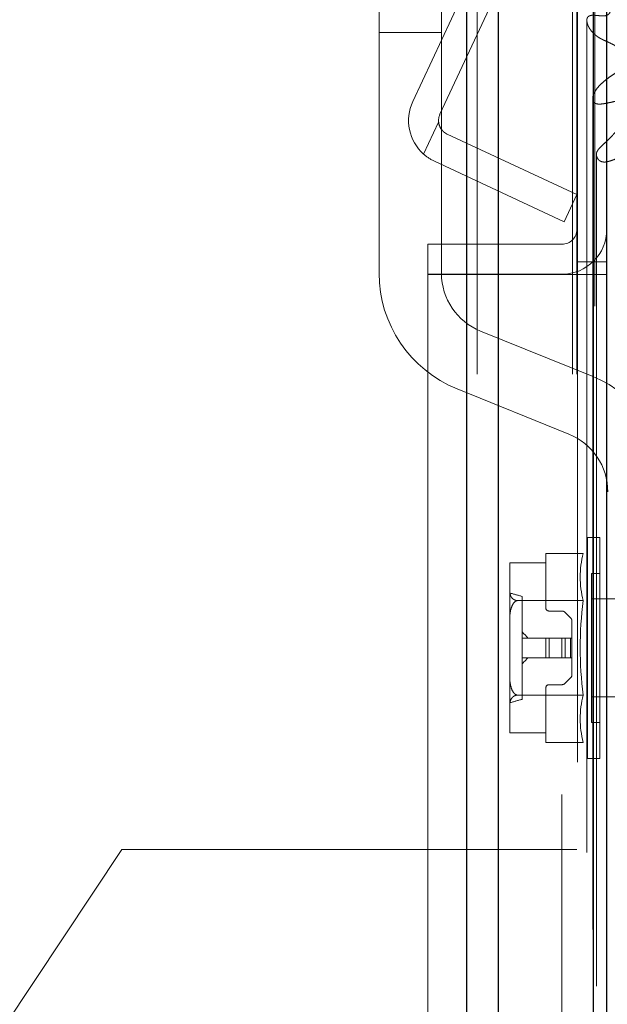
# Model space of a CAD drawing. Header units: inches. Extents: x 0.2 to 10.8, y 0.2 to 8.2.
# Tile 56 of 156: x 1.7839 to 1.8545, y 4.98 to 5.0984. Entities that reach past the tile are written whole.
import ezdxf

# ---------------------------------------------------------------- set-up
doc = ezdxf.new("R2010")
doc.units = ezdxf.units.IN
doc.header["$MEASUREMENT"] = 0
doc.linetypes.add('HIDDEN', pattern=[0.07500000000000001, 0.05, -0.025])
doc.layers.add('DIMENSIONS', color=140, linetype='Continuous')
doc.styles.add('SLDTEXTSTYLE0', font='TXT', dxfattribs={"width": 0.7})
doc.dimstyles.new('SLDDIMSTYLE0', dxfattribs={"dimtxt": 0.0849609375, "dimasz": 0.13, "dimexe": 0, "dimexo": 0.0625, "dimgap": 0.021240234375, "dimtad": 0, "dimtih": 1, "dimtoh": 1, "dimlfac": 20, "dimrnd": 1e-09, "dimzin": 12, "dimdsep": 46, "dimtxsty": 'SLDTEXTSTYLE0', "dimsah": 1, "dimcen": 0.09, "dimadec": 0, "dimazin": 3, "dimtfac": 1, "dimtofl": 0, "dimtmove": 0, "dimatfit": 3, "dimfxl": 0, "dimfrac": 2, "dimtolj": 1, "dimtzin": 12, "dimarcsym": 0})
doc.dimstyles.new('SLDDIMSTYLE1', dxfattribs={"dimtxt": 0.0849609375, "dimasz": 0.13, "dimexe": 0, "dimexo": 0.0625, "dimgap": 0.021240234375, "dimtad": 0, "dimtih": 1, "dimtoh": 1, "dimlfac": 20, "dimrnd": 1e-09, "dimzin": 12, "dimdsep": 46, "dimtxsty": 'SLDTEXTSTYLE0', "dimsah": 1, "dimcen": 0.09, "dimadec": 0, "dimazin": 3, "dimtfac": 1, "dimtmove": 0, "dimatfit": 0, "dimfxl": 0, "dimfrac": 2, "dimtolj": 1, "dimtzin": 12, "dimarcsym": 0})

# ---------------------------------------------------------------- blocks, each defined once
blk = doc.blocks.new('_D_8')
at = {"layer": 'DIMENSIONS'}
for p, q in [((1.763371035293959, 4.999258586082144), (1.763371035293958, 5.462696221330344)), ((1.854471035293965, 5.167002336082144), (1.854471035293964, 5.462696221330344)), ((1.763371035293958, 5.337696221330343), (1.513371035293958, 5.33769622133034)), ((1.854471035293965, 5.337696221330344), (2.075510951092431, 5.337696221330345)), ((2.190637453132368, 5.337696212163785), (2.162107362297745, 5.337696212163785)), ((2.162107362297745, 5.337696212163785), (2.162107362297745, 5.202665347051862)), ((2.443106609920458, 5.337696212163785), (2.47163670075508, 5.337696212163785)), ((2.47163670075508, 5.337696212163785), (2.47163670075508, 5.202665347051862)), ((2.162107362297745, 5.202665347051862), (2.190637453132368, 5.202665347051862)), ((2.47163670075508, 5.202665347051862), (2.443106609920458, 5.202665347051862))]:
    blk.add_line(p, q, dxfattribs=at)
for points in [[(1.763371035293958, 5.337696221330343), (1.633371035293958, 5.357696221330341), (1.633371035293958, 5.317696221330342)], [(1.854471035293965, 5.337696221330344), (1.984471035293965, 5.317696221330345), (1.984471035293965, 5.357696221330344)]]:
    blk.add_solid(points, dxfattribs=at)
at = {"layer": 'DIMENSIONS', "char_height": 0.08333333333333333, "attachment_point": 1, "style": 'SLDTEXTSTYLE0'}
for s, insert in [('1.82', (2.190637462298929, 5.464138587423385)), ('46.3', (2.190637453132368, 5.310087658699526))]:
    blk.add_mtext(s, dxfattribs=dict(at, insert=insert))
blk = doc.blocks.new('_D_10')
at = {"layer": 'DIMENSIONS'}
for p, q in [((1.054471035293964, 5.537334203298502), (1.054471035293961, 6.134606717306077)), ((1.897527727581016, 5.144362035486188), (1.897527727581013, 6.134606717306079)), ((1.054471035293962, 6.009606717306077), (1.192839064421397, 6.009606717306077)), ((1.307965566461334, 6.009606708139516), (1.279435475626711, 6.009606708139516)), ((1.279435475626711, 6.009606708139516), (1.279435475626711, 5.874575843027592)), ((1.63111371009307, 6.009606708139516), (1.659643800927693, 6.009606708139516)), ((1.659643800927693, 6.009606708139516), (1.659643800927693, 5.874575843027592)), ((1.897527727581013, 6.009606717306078), (1.746240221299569, 6.009606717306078)), ((1.279435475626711, 5.874575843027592), (1.307965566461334, 5.874575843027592)), ((1.659643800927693, 5.874575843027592), (1.63111371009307, 5.874575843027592))]:
    blk.add_line(p, q, dxfattribs=at)
for points in [[(1.054471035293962, 6.009606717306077), (1.184471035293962, 5.989606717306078), (1.184471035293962, 6.029606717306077)], [(1.897527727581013, 6.009606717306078), (1.767527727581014, 6.029606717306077), (1.767527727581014, 5.989606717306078)]]:
    blk.add_solid(points, dxfattribs=at)
at = {"layer": 'DIMENSIONS', "char_height": 0.08333333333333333, "attachment_point": 1, "style": 'SLDTEXTSTYLE0'}
for s, insert in [('16.86', (1.307965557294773, 6.136049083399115)), ('428.3', (1.307965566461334, 5.981998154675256))]:
    blk.add_mtext(s, dxfattribs=dict(at, insert=insert))

msp = doc.modelspace()

# ---------------------------------------------------------------- linework, layer by layer
at = {"color": 7, "linetype": 'Continuous', "lineweight": 25}
for p, q in [((1.837625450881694, 3.055752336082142), (1.837625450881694, 5.123250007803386)), ((1.841443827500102, 3.055752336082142), (1.841443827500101, 5.122541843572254)), ((1.852889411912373, 3.055752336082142), (1.852889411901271, 5.117157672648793)), ((1.854471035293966, 3.055752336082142), (1.854471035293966, 5.117002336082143))]:
    msp.add_line(p, q, dxfattribs=at)
at = {"color": 7, "linetype": 'HIDDEN', "lineweight": 18}
for p, q in [((1.837625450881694, 5.123250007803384), (1.837625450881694, 3.055752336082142)), ((1.837625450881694, 5.123250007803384), (1.837625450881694, 3.055752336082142)), ((1.837625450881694, 3.055752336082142), (1.837625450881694, 5.123250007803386)), ((1.83889824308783, 3.055752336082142), (1.83889824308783, 5.122541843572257)), ((1.83889824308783, 3.055752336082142), (1.83889824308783, 5.122541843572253)), ((1.841443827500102, 3.055752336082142), (1.841443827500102, 5.122541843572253)), ((1.850343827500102, 3.055752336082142), (1.850343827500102, 5.117157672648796)), ((1.850343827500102, 3.055752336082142), (1.850343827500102, 5.117157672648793)), ((1.852889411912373, 3.055752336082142), (1.852889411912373, 5.117157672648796)), ((1.850871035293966, 3.055752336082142), (1.850871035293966, 5.117002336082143)), ((1.83114919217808, 5.088534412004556), (1.843320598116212, 5.114636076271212)), ((1.834411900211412, 5.087012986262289), (1.846583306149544, 5.113114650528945)), ((1.853041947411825, 3.063932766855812), (1.853041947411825, 5.109062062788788)), ((1.827094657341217, 5.09684469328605), (1.827094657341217, 5.10309469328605)), ((1.834594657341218, 5.10309469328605), (1.834594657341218, 5.09684469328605)), ((1.852077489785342, 5.098258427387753), (1.852077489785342, 3.074731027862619)), ((1.827094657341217, 5.09684469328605), (1.827094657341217, 5.06788714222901)), ((1.834594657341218, 5.09684469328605), (1.827094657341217, 5.09684469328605)), ((1.834594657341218, 5.09684469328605), (1.827094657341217, 5.09684469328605)), ((1.83459465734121, 5.096844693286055), (1.827094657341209, 5.096844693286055)), ((1.83459465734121, 5.096844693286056), (1.827094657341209, 5.096844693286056)), ((1.83459465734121, 5.096844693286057), (1.827094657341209, 5.096844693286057)), ((1.83459465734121, 5.096844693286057), (1.827094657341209, 5.096844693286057)), ((1.834594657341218, 5.06788714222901), (1.834594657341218, 5.09684469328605)), ((1.852780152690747, 5.088999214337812), (1.852780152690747, 3.083996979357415)), ((1.832452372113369, 5.082219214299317), (1.834251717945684, 5.086077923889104)), ((1.834251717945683, 5.086077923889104), (1.832452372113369, 5.082219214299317)), ((1.832452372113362, 5.082219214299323), (1.834251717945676, 5.08607792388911)), ((1.834251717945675, 5.08607792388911), (1.832452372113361, 5.082219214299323)), ((1.832452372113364, 5.082219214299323), (1.834251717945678, 5.08607792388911)), ((1.834251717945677, 5.086077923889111), (1.832452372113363, 5.082219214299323)), ((1.835282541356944, 5.08462091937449), (1.850871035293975, 5.077351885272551)), ((1.85321506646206, 5.082170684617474), (1.853215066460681, 3.090832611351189)), ((1.853215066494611, 5.082149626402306), (1.853215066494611, 3.090824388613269)), ((1.849349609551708, 5.074089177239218), (1.833761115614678, 5.081358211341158)), ((1.850871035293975, 5.077351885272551), (1.849349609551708, 5.074089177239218)), ((1.849071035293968, 5.071373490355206), (1.832971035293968, 5.071373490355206)), ((1.832971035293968, 5.071373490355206), (1.832971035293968, 5.067773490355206)), ((1.850871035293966, 5.069252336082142), (1.854471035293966, 5.069252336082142)), ((1.849071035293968, 5.067773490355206), (1.832971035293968, 5.067773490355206)), ((1.832971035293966, 5.067752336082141), (1.832971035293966, 4.877427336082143)), ((1.832971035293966, 5.067752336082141), (1.849071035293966, 5.067752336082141)), ((1.849071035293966, 3.10520233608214), (1.849071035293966, 5.067752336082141)), ((1.849071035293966, 3.10520233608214), (1.849071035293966, 5.067752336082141)), ((1.849071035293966, 3.105202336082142), (1.849071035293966, 5.067752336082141)), ((1.849071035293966, 5.067752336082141), (1.850871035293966, 5.067752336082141)), ((1.849071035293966, 3.105202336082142), (1.849071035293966, 5.067752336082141)), ((1.850871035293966, 5.067752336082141), (1.854471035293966, 5.067752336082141)), ((1.852718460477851, 5.055500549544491), (1.839282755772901, 5.06093421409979)), ((1.836470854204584, 5.053981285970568), (1.849906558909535, 5.04854762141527)), ((1.852164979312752, 5.036133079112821), (1.852164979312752, 5.009558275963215)), ((1.853630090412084, 5.036133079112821), (1.852164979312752, 5.036133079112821)), ((1.853630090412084, 5.036133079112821), (1.853630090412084, 5.009558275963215)), ((1.847134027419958, 5.034210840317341), (1.847134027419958, 5.03307432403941)), ((1.851631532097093, 5.034210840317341), (1.847134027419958, 5.034210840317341)), ((1.842803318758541, 5.033038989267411), (1.842803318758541, 5.033020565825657)), ((1.842803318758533, 5.033038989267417), (1.842803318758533, 5.033020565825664)), ((1.842803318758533, 5.033038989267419), (1.842803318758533, 5.033020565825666)), ((1.842803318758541, 5.033020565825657), (1.842803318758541, 5.029718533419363)), ((1.847134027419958, 5.03307432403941), (1.842803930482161, 5.03307432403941)), ((1.847134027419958, 5.03307432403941), (1.847134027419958, 5.027668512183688)), ((1.85264583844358, 5.031802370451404), (1.85264583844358, 5.013888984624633)), ((1.853630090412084, 5.031802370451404), (1.85264583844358, 5.031802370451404)), ((1.842803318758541, 5.029718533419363), (1.842803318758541, 5.026147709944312)), ((1.851631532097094, 5.02852825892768), (1.84374948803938, 5.02852825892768)), ((1.844279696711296, 5.029036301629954), (1.844279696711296, 5.016655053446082)), ((1.872107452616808, 5.028751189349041), (1.85264583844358, 5.028751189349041)), ((1.84752772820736, 5.027274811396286), (1.849054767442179, 5.027274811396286)), ((1.849472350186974, 5.027101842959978), (1.850110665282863, 5.026463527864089)), ((1.842803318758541, 5.026147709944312), (1.842803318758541, 5.019543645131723)), ((1.85028363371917, 5.026045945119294), (1.85028363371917, 5.024026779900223)), ((1.844279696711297, 5.024026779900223), (1.847134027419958, 5.024026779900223)), ((1.847134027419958, 5.021664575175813), (1.847134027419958, 5.024026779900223)), ((1.847134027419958, 5.024026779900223), (1.84752772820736, 5.024026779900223)), ((1.84752772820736, 5.021664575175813), (1.84752772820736, 5.024026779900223)), ((1.84752772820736, 5.024026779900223), (1.849054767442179, 5.024026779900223)), ((1.847527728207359, 5.021664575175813), (1.847527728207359, 5.024026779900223)), ((1.847527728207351, 5.021664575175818), (1.847527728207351, 5.024026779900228)), ((1.847527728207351, 5.021664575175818), (1.847527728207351, 5.024026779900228)), ((1.847527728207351, 5.021664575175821), (1.847527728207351, 5.024026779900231)), ((1.847527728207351, 5.021664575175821), (1.847527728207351, 5.024026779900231)), ((1.849054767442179, 5.024026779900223), (1.849472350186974, 5.024026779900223)), ((1.849054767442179, 5.021664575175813), (1.849054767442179, 5.024026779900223)), ((1.849054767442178, 5.021664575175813), (1.849054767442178, 5.024026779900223)), ((1.849054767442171, 5.021664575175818), (1.849054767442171, 5.024026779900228)), ((1.849054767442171, 5.021664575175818), (1.849054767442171, 5.024026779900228)), ((1.849054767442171, 5.021664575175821), (1.849054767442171, 5.024026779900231)), ((1.849054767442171, 5.021664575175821), (1.849054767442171, 5.024026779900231)), ((1.849472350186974, 5.021664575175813), (1.849472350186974, 5.024026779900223)), ((1.849472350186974, 5.024026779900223), (1.850110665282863, 5.024026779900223)), ((1.849472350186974, 5.021664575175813), (1.849472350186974, 5.024026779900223)), ((1.849472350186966, 5.021664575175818), (1.849472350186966, 5.024026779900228)), ((1.849472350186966, 5.021664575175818), (1.849472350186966, 5.024026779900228)), ((1.849472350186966, 5.021664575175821), (1.849472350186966, 5.024026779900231)), ((1.849472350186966, 5.021664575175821), (1.849472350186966, 5.024026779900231)), ((1.850110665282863, 5.021664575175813), (1.850110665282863, 5.024026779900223)), ((1.850110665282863, 5.024026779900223), (1.85028363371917, 5.024026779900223)), ((1.850110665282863, 5.021664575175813), (1.850110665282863, 5.024026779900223)), ((1.850110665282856, 5.021664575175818), (1.850110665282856, 5.024026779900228)), ((1.850110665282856, 5.021664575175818), (1.850110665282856, 5.024026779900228)), ((1.850110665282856, 5.021664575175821), (1.850110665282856, 5.024026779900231)), ((1.850110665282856, 5.021664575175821), (1.850110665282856, 5.024026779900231)), ((1.85028363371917, 5.021664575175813), (1.85028363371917, 5.024026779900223)), ((1.844279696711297, 5.021664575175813), (1.847134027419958, 5.021664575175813)), ((1.847134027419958, 5.021664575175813), (1.84752772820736, 5.021664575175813)), ((1.84752772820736, 5.021664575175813), (1.849054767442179, 5.021664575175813)), ((1.849054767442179, 5.021664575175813), (1.849472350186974, 5.021664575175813)), ((1.849472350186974, 5.021664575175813), (1.850110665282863, 5.021664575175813)), ((1.850110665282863, 5.021664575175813), (1.85028363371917, 5.021664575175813)), ((1.85028363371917, 5.021664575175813), (1.85028363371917, 5.019645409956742)), ((1.842803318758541, 5.019543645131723), (1.842803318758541, 5.015972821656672)), ((1.850110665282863, 5.019227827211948), (1.849472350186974, 5.018589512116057)), ((1.847134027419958, 5.018022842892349), (1.847134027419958, 5.012617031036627)), ((1.849054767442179, 5.018416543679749), (1.84752772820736, 5.018416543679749)), ((1.851631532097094, 5.017163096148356), (1.843749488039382, 5.017163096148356)), ((1.85264583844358, 5.016940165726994), (1.872107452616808, 5.016940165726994)), ((1.842803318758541, 5.015972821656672), (1.842803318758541, 5.012670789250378)), ((1.85264583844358, 5.013888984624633), (1.853630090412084, 5.013888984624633)), ((1.842803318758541, 5.012670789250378), (1.842803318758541, 5.012652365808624)), ((1.842803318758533, 5.012670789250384), (1.842803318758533, 5.012652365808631)), ((1.842803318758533, 5.012670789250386), (1.842803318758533, 5.012652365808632)), ((1.842803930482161, 5.012617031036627), (1.847134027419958, 5.012617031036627)), ((1.847134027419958, 5.012617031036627), (1.847134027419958, 5.011480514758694)), ((1.851631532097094, 5.011480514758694), (1.847134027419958, 5.011480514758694)), ((1.852164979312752, 5.009558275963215), (1.853630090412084, 5.009558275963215)), ((1.796146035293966, 4.998602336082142), (1.763371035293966, 4.949258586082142)), ((1.796146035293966, 4.998602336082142), (1.828921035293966, 4.998602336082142)), ((1.828921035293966, 4.667502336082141), (1.828921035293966, 4.998602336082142)), ((1.828921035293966, 4.667502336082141), (1.828921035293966, 4.998602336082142)), ((1.828921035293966, 4.998602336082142), (1.830721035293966, 4.998602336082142)), ((1.830721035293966, 4.667502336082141), (1.830721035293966, 4.998602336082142)), ((1.830721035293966, 4.998602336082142), (1.836121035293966, 4.998602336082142)), ((1.834321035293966, 4.667502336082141), (1.834321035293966, 4.998602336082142)), ((1.836121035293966, 4.667502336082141), (1.836121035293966, 4.998602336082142)), ((1.836121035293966, 4.998602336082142), (1.850871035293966, 4.998602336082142)), ((1.836121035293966, 4.667502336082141), (1.836121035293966, 4.998602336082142))]:
    msp.add_line(p, q, dxfattribs=at)
at = {"color": 7, "linetype": 'HIDDEN', "lineweight": 18, "flags": 128}
for points in [[(1.850937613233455, 5.109096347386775), (1.850937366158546, 4.09458125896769), (1.850937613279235, 3.063898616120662)], [(1.850937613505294, 5.109096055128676), (1.850937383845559, 4.075875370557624), (1.85093761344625, 3.06389659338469)], [(1.852077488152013, 5.098271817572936), (1.852077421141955, 4.127850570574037), (1.852077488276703, 3.07472424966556)], [(1.852780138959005, 5.08899811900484), (1.852779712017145, 4.065249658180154), (1.852780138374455, 3.08400722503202)]]:
    msp.add_lwpolyline(points, dxfattribs=at)
at = {"color": 7, "linetype": 'HIDDEN', "lineweight": 18}
for centre, radius, start, end in [((1.836043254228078, 5.086252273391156), 0.005400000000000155, 154.9999999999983, 228.3193493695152), ((1.836043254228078, 5.086252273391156), 0.001800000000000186, 155.0000000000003, 185.5584317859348), ((1.849071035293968, 5.073173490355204), 0.001800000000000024, 270.0000000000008, 0), ((1.849071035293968, 5.073173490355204), 0.005400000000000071, 270.0000000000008, 0), ((1.842094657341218, 5.06788714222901), 0.01500000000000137, 180, 247.9806186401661), ((1.842094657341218, 5.06788714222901), 0.00749999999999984, 180, 247.9806186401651), ((1.847094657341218, 5.04159469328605), 0.01500000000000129, 0, 67.98061864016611), ((1.847094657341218, 5.04159469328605), 0.00749999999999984, 0, 67.98061864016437), ((1.862689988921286, 5.031369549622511), 0.01141763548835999, 165.5904657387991, 194.4095342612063), ((1.84512820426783, 5.0330209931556), 0.002324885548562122, 178.6855685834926, 180.010531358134), ((1.843824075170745, 5.03303899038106), 0.001020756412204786, 178.0163004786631, 180.0000625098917), ((1.84512821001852, 5.033020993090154), 0.002324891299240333, 178.6855702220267, 180.0105297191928), ((1.559466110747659, 4.011123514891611), 1.057007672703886, 74.36829725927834, 74.45138207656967), ((1.896315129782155, 5.022845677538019), 0.04504348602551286, 172.7523851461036, 187.2476148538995), ((1.84752772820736, 5.027668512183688), 0.0003937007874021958, 180, 270.0000000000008), ((1.849054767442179, 5.026684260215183), 0.0005905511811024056, 45.00000000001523, 90), ((1.849693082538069, 5.026045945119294), 0.0005905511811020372, 0, 45.00000000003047), ((1.849693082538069, 5.019645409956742), 0.0005905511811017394, 315.0000000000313, 0), ((1.84752772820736, 5.018022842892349), 0.0003937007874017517, 90, 180), ((1.849054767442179, 5.019007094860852), 0.0005905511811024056, 270.0000000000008, 314.9999999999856), ((1.559466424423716, 6.034566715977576), 1.057006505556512, 285.5486178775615, 285.6317027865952), ((1.862689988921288, 5.014321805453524), 0.0114176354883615, 165.5904657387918, 194.4095342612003), ((1.845128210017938, 5.012670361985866), 0.002324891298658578, 179.9894702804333, 181.314429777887), ((1.845128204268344, 5.012670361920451), 0.002324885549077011, 179.9894686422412, 181.3144314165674), ((1.8438240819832, 5.012652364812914), 0.001020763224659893, 179.999944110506, 181.9836929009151)]:
    msp.add_arc(centre, radius, start, end, dxfattribs=at)
for points, knots in [([(1.855695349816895, 5.081703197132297), (1.855551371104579, 5.081643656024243), (1.855289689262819, 5.081535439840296), (1.854922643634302, 5.081407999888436), (1.85462541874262, 5.081318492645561), (1.854373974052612, 5.081269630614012), (1.854151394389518, 5.081256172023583), (1.853932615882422, 5.081283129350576), (1.853726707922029, 5.081350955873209), (1.853544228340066, 5.081464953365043), (1.853387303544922, 5.081642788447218), (1.85324167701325, 5.081908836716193), (1.853184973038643, 5.082277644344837), (1.853352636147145, 5.082655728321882), (1.853682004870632, 5.083050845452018), (1.854126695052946, 5.083450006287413), (1.85462041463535, 5.08390760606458), (1.855059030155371, 5.08434373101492), (1.855453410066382, 5.084786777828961), (1.855830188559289, 5.085269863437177), (1.856225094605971, 5.085883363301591), (1.856590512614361, 5.086609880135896), (1.85687087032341, 5.087301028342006), (1.857041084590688, 5.087863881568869), (1.857086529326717, 5.088217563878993), (1.857012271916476, 5.088439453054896), (1.856907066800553, 5.088558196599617), (1.856765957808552, 5.088625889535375), (1.856597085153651, 5.088666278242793), (1.856396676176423, 5.08868270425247), (1.856152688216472, 5.088669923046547), (1.855817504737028, 5.088623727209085), (1.855336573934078, 5.088532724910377), (1.85480841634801, 5.088410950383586), (1.854310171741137, 5.0883098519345), (1.853926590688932, 5.088251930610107), (1.853608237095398, 5.088224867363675), (1.853350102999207, 5.088240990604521), (1.853136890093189, 5.088291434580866), (1.852955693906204, 5.088384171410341), (1.852848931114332, 5.088529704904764), (1.852773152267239, 5.088741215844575), (1.852766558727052, 5.089101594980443), (1.852921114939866, 5.089581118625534), (1.853252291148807, 5.090083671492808), (1.853669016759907, 5.090550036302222), (1.854165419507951, 5.090998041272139), (1.854731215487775, 5.091437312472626), (1.85536644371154, 5.0918633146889), (1.855955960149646, 5.092226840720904), (1.85645503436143, 5.092444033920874), (1.856718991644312, 5.092610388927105), (1.856846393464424, 5.092742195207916), (1.856922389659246, 5.092845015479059), (1.856998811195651, 5.092986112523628), (1.857060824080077, 5.09320049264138), (1.857063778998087, 5.093546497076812), (1.856900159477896, 5.09397904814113), (1.856559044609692, 5.09442957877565), (1.856097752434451, 5.094847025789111), (1.855507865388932, 5.095250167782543), (1.854861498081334, 5.095590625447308), (1.854276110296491, 5.095843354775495), (1.85385555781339, 5.096037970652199), (1.8535606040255, 5.096205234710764), (1.853305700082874, 5.096371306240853), (1.853060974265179, 5.096558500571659), (1.852801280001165, 5.096803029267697), (1.852568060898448, 5.097073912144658), (1.852372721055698, 5.097361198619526), (1.852218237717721, 5.097659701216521), (1.852110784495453, 5.097964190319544), (1.852065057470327, 5.098275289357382), (1.852083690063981, 5.098528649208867), (1.852180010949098, 5.098703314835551), (1.852298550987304, 5.098800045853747), (1.85245099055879, 5.098868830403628), (1.852624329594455, 5.098908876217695), (1.852783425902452, 5.0989175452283), (1.852980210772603, 5.09891284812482), (1.853274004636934, 5.098890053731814), (1.853641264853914, 5.098852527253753), (1.854009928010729, 5.098824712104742), (1.854304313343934, 5.098844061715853), (1.854573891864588, 5.098946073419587), (1.854820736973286, 5.099147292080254), (1.854946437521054, 5.09949278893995), (1.854996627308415, 5.099893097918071), (1.854996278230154, 5.100300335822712), (1.85496135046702, 5.100710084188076), (1.854907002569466, 5.101120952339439), (1.854842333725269, 5.101532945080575), (1.854735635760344, 5.102190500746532), (1.854637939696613, 5.102986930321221), (1.854425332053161, 5.103797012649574), (1.854180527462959, 5.104352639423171), (1.853925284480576, 5.104764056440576), (1.853648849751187, 5.105123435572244), (1.853341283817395, 5.10547140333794), (1.853011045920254, 5.105808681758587), (1.852680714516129, 5.10614397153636), (1.852176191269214, 5.106696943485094), (1.851611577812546, 5.107556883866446), (1.851165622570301, 5.108415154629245), (1.850968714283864, 5.108984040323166), (1.850910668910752, 5.109182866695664), (1.850902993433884, 5.10933250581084), (1.850920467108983, 5.109444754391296), (1.850968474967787, 5.109534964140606), (1.851060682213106, 5.109606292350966), (1.851255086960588, 5.109632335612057), (1.851497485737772, 5.109600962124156), (1.851794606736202, 5.109530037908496), (1.852140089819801, 5.10941598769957), (1.852568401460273, 5.109260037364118), (1.852874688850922, 5.109131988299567), (1.853041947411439, 5.109062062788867)], [0, 0, 0, 0, 0.008873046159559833, 0.01612679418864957, 0.0217479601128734, 0.02591860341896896, 0.02987558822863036, 0.03354539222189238, 0.03754946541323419, 0.04179968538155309, 0.04628166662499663, 0.05341961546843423, 0.06299658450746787, 0.07323931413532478, 0.08260003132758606, 0.09720883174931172, 0.1117946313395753, 0.126146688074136, 0.1368719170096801, 0.1507998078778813, 0.1678347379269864, 0.1875614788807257, 0.2086080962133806, 0.2218165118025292, 0.2309010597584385, 0.2350736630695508, 0.2384455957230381, 0.2411794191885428, 0.2441498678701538, 0.2477433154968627, 0.2518385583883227, 0.257082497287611, 0.2659012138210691, 0.2782939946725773, 0.2865189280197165, 0.2934388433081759, 0.2991001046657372, 0.303510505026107, 0.3070474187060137, 0.31095525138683, 0.3152941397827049, 0.3187918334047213, 0.3274070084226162, 0.342005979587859, 0.3552752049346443, 0.3690496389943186, 0.3833209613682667, 0.3981624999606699, 0.4136344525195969, 0.429774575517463, 0.439309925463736, 0.4453683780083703, 0.4483669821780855, 0.4505468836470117, 0.4543749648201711, 0.4597943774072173, 0.4667685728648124, 0.4800637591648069, 0.49279917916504, 0.5050022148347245, 0.5198626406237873, 0.5362739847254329, 0.5475829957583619, 0.5565626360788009, 0.5631364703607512, 0.5674049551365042, 0.5747428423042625, 0.582364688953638, 0.5902860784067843, 0.5985304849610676, 0.6063375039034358, 0.6141222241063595, 0.6218978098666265, 0.6298538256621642, 0.6328975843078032, 0.6359322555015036, 0.6390937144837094, 0.6423157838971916, 0.6455564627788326, 0.6475397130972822, 0.6527937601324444, 0.6612459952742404, 0.6672389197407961, 0.6724199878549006, 0.6768135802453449, 0.6826540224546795, 0.6923838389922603, 0.7026450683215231, 0.7128268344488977, 0.7230976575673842, 0.7334361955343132, 0.7438265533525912, 0.7542626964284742, 0.7831951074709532, 0.8037540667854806, 0.8158750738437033, 0.8271342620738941, 0.8374359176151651, 0.8467396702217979, 0.8577644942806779, 0.8680831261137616, 0.8775727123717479, 0.9073634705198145, 0.9387904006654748, 0.9462852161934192, 0.9513678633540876, 0.9541619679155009, 0.9573459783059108, 0.959685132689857, 0.961290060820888, 0.9645195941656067, 0.9694227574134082, 0.9744030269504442, 0.9811009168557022, 0.9896795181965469, 1, 1, 1, 1]), ([(1.834251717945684, 5.086077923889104), (1.834266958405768, 5.085921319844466), (1.834302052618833, 5.085770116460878), (1.83441075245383, 5.085478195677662), (1.834484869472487, 5.085338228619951), (1.834664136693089, 5.085085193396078), (1.834771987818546, 5.0849685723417), (1.83501006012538, 5.084770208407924), (1.835140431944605, 5.08468718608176), (1.835282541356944, 5.08462091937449)], [0, 0, 0, 0, 0.25, 0.25, 0.5, 0.5, 0.75, 0.75, 1, 1, 1, 1]), ([(1.842803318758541, 5.029718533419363), (1.842803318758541, 5.029489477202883), (1.842830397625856, 5.029260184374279), (1.843003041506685, 5.028926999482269), (1.843082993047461, 5.028817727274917), (1.843268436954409, 5.028674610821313), (1.843343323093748, 5.028629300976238), (1.843524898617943, 5.028558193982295), (1.843632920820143, 5.028532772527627), (1.84374948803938, 5.02852825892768)], [0, 0, 0, 0, 0.5000000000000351, 0.5000000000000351, 0.7499999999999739, 0.7499999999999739, 0.874999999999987, 0.874999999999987, 1, 1, 1, 1]), ([(1.84374948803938, 5.02852825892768), (1.843633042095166, 5.028519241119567), (1.843525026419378, 5.028468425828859), (1.843343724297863, 5.028326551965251), (1.84326918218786, 5.02823668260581), (1.843081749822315, 5.027947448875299), (1.843002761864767, 5.027729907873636), (1.842830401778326, 5.027064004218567), (1.842803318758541, 5.026605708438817), (1.842803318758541, 5.026147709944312)], [0, 0, 0, 0, 0.1250000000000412, 0.1250000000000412, 0.2500000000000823, 0.2500000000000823, 0.5000000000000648, 0.5000000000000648, 1, 1, 1, 1]), ([(1.842803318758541, 5.019543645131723), (1.842803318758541, 5.019085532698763), (1.842830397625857, 5.018626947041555), (1.843003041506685, 5.017960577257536), (1.843082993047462, 5.017742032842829), (1.84326843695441, 5.017455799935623), (1.843343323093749, 5.017365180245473), (1.843524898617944, 5.017222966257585), (1.843632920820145, 5.01717212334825), (1.843749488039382, 5.017163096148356)], [0, 0, 0, 0, 0.5000000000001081, 0.5000000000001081, 0.7500000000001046, 0.7500000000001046, 0.8750000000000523, 0.8750000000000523, 1, 1, 1, 1]), ([(1.843749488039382, 5.017163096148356), (1.843633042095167, 5.017158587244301), (1.84352502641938, 5.017133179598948), (1.843343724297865, 5.017062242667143), (1.843269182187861, 5.017017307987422), (1.843081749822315, 5.016872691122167), (1.843002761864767, 5.016763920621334), (1.842830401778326, 5.0164309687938), (1.842803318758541, 5.016201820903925), (1.842803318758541, 5.015972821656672)], [0, 0, 0, 0, 0.124999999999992, 0.124999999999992, 0.249999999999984, 0.249999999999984, 0.5000000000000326, 0.5000000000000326, 1, 1, 1, 1])]:
    msp.add_open_spline(points, degree=3, knots=knots, dxfattribs=at)
for points in [[(1.833761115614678, 5.081358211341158), (1.833283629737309, 5.081580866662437), (1.832847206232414, 5.081867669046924), (1.832452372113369, 5.082219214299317)], [(1.844978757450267, 5.024026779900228), (1.844767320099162, 5.024292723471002), (1.844528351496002, 5.024532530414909), (1.844279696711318, 5.024763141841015)], [(1.844279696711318, 5.02092821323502), (1.844528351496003, 5.021158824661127), (1.844767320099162, 5.021398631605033), (1.844978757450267, 5.021664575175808)]]:
    msp.add_open_spline(points, degree=3, dxfattribs=at)

# ---------------------------------------------------------------- dimensions: what is measured, and where the dimension line sits
at = {"layer": 'DIMENSIONS'}
dim = msp.add_linear_dim(base=(1.897527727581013, 6.00960671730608), p1=(1.054471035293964, 5.487334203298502), p2=(1.897527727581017, 5.094362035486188), angle=2.414493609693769e-13, dimstyle='SLDDIMSTYLE0', dxfattribs=at)
dim.commit()
dim.dimension.update_dxf_attribs({"geometry": '_D_10', "text_midpoint": (1.469539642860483, 6.009606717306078), "dimtype": 160})
dim = msp.add_linear_dim(base=(1.854471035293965, 5.337696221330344), p1=(1.76337103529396, 4.949258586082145), p2=(1.854471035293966, 5.117002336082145), dimstyle='SLDDIMSTYLE1', dxfattribs=at)
dim.commit()
dim.dimension.update_dxf_attribs({"geometry": '_D_8', "text_midpoint": (2.316872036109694, 5.337696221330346), "dimtype": 160})

doc.saveas('drawing.dxf')
